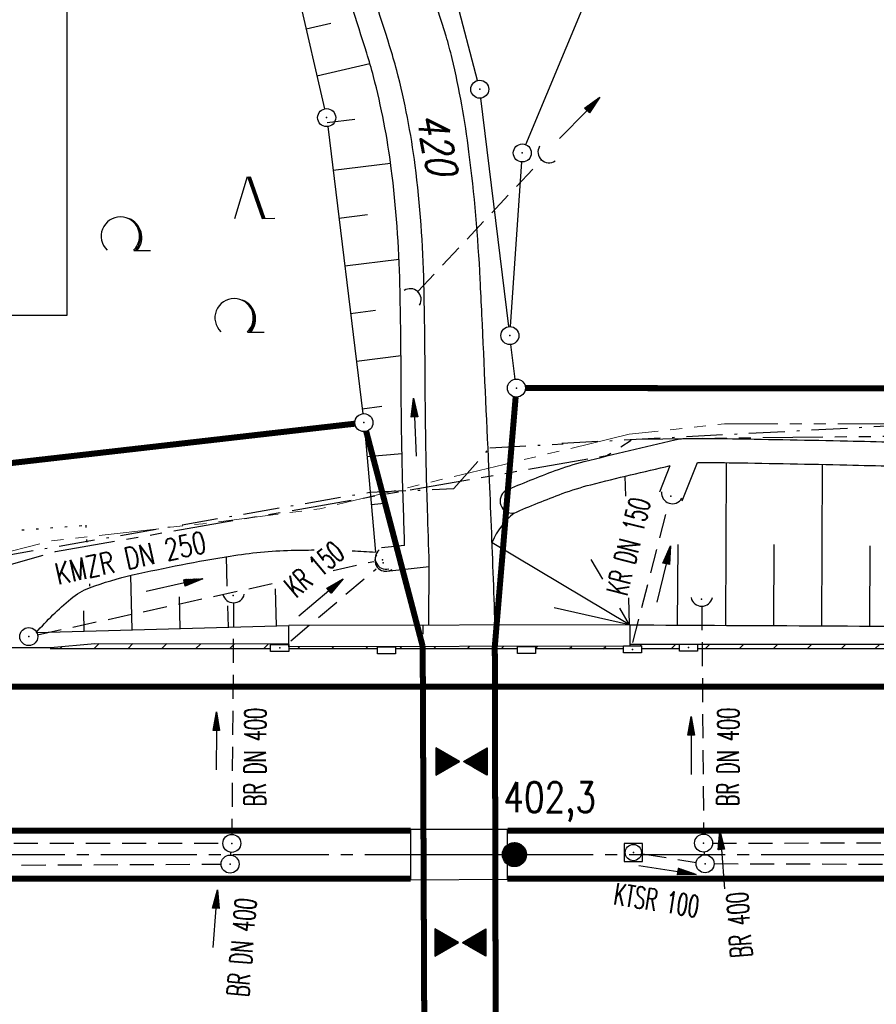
# Model space of a CAD drawing. Extents: x 0 to 1135, y 0 to 420.
# Tile 29 of 81: x 381 to 453, y 208 to 290. Entities that reach past the tile are written whole.
import ezdxf
from ezdxf.enums import TextEntityAlignment as Align

# ---------------------------------------------------------------- set-up
doc = ezdxf.new("R2010")
doc.units = 0
doc.header["$LTSCALE"] = 2
doc.header["$MEASUREMENT"] = 0
for name, pattern in [('ACHSE', [5.5, 4, -0.5, 0.5, -0.5]), ('AUSGEZOGEN', [0]), ('BAB-FM2', [2.6, 1.5, -0.5, 0.1, -0.5]), ('GESTRICH-X2', [1.5, 1, -0.5]), ('GESTRICHELT', [0.75, 0.5, -0.25]), ('PHANTOMX2', [5, 2.5, -0.5, 0.5, -0.5, 0.5, -0.5]), ('PUNKTX2_STR', [0.6, 0.1, -0.5])]:
    doc.linetypes.add(name, pattern=pattern)
doc.layers.get('0').update_dxf_attribs({"color": 8, "linetype": 'AUSGEZOGEN'})
for name, color, linetype in [('ACHSETOP', 250, 'ACHSE'), ('BAB_FM', 8, 'BAB-FM2'), ('BAUWOTOP', 250, 'AUSGEZOGEN'), ('BAUWUTOP', 250, 'GESTRICHELT'), ('BOESCHG', 8, 'AUSGEZOGEN'), ('BW-SCHRIFT', 8, 'AUSGEZOGEN'), ('DURCHL', 200, 'GESTRICH-X2'), ('FBRTOP', 8, 'AUSGEZOGEN'), ('FLSTNR', 8, 'AUSGEZOGEN'), ('GEF', 8, 'AUSGEZOGEN'), ('GRENZL', 8, 'AUSGEZOGEN'), ('GRENZP', 8, 'AUSGEZOGEN'), ('GRENZP-BAB', 7, 'AUSGEZOGEN'), ('HEKT_B', 250, 'CONTINUOUS'), ('KANAL', 200, 'GESTRICH-X2'), ('Lichtwellenleiter COLT', 8, 'PHANTOMX2'), ('Lichtwellenleiter GLH', 8, 'PHANTOMX2'), ('MULDE', 8, 'AUSGEZOGEN'), ('NUTZUNG', 8, 'PUNKTX2_STR'), ('PFEIL', 200, 'CONTINUOUS'), ('PFEILTOP', 8, 'AUSGEZOGEN'), ('SCHLITZRINNE', 200, 'AUSGEZOGEN'), ('SCHSYMBOL', 200, 'AUSGEZOGEN'), ('SIGNATUR', 8, 'AUSGEZOGEN'), ('STRASSE', 8, 'AUSGEZOGEN'), ('TEXTO', 200, 'CONTINUOUS'), ('WALD', 8, 'AUSGEZOGEN')]:
    doc.layers.add(name, color=color, linetype=linetype)
doc.styles.add('ROMANS', font='romans.shx', dxfattribs={"width": 0.8})

# ---------------------------------------------------------------- blocks, each defined once
blk = doc.blocks.new('LW')
at = {"color": 0}
blk.add_line((1.183, 0.003), (2.575, 0.003), dxfattribs=at)
for centre, radius, start, end in [((0.065, 1.189), 1.6, 312.72017, 226.72491), ((0.169, 1.08), 1.681, 321.19916, 68.98443), ((0.083, 1.129), 1.668, 319.29157, 65.21007)]:
    blk.add_arc(centre, radius, start, end, dxfattribs=at)
blk = doc.blocks.new('NW')
at = {"color": 0}
for p, q in [((-1.088, 0), (-0.024, 3.474)), ((-0.024, 3.474), (1.193, -0.023)), ((0.077, 3.499), (1.294, 0.003)), ((0.189, 3.489), (1.406, -0.007)), ((1.177, -0.007), (2.227, 0.023))]:
    blk.add_line(p, q, dxfattribs=at)
blk = doc.blocks.new('30S')
at = {"color": 0}
for p, q in [((-0.751, -0.583), (-0.751, 0)), ((-0.751, 0), (0.751, 0)), ((0.751, 0), (0.751, -0.583)), ((0.751, -0.583), (-0.751, -0.583))]:
    blk.add_line(p, q, dxfattribs=at)
blk.add_point((0, 0), dxfattribs=at)
blk = doc.blocks.new('*X17')
at = {"color": 0}
for p, q in [((212.234, 257.394), (213.242, 258.402)), ((212.236, 257.466), (213.169, 258.4)), ((212.237, 257.326), (213.31, 258.399)), ((212.244, 257.262), (213.373, 258.392)), ((212.244, 257.545), (213.09, 258.391)), ((212.254, 257.202), (213.434, 258.381)), ((212.261, 257.633), (213.003, 258.375)), ((212.268, 257.145), (213.491, 258.368)), ((212.284, 257.09), (213.545, 258.351)), ((212.29, 257.732), (212.903, 258.346)), ((212.303, 257.038), (213.597, 258.333)), ((212.324, 256.988), (213.647, 258.312)), ((212.343, 257.856), (212.779, 258.293)), ((212.347, 256.941), (213.694, 258.288)), ((212.372, 256.895), (213.74, 258.263)), ((212.399, 256.852), (213.783, 258.236)), ((212.428, 256.81), (213.825, 258.207)), ((212.459, 256.77), (213.865, 258.176)), ((212.492, 256.732), (213.903, 258.143)), ((212.526, 256.696), (213.939, 258.109)), ((212.563, 256.662), (213.974, 258.073)), ((212.601, 256.629), (214.006, 258.035)), ((212.64, 256.598), (214.037, 257.995)), ((212.682, 256.569), (214.066, 257.953)), ((212.726, 256.542), (214.093, 257.91)), ((212.771, 256.517), (214.119, 257.864)), ((212.819, 256.493), (214.142, 257.817)), ((212.868, 256.472), (214.163, 257.767)), ((212.92, 256.454), (214.182, 257.715)), ((212.975, 256.437), (214.198, 257.661)), ((213.032, 256.424), (214.211, 257.603)), ((213.092, 256.414), (214.222, 257.543)), ((213.156, 256.407), (214.229, 257.479)), ((213.224, 256.404), (214.232, 257.412)), ((213.296, 256.406), (214.23, 257.339)), ((213.375, 256.414), (214.222, 257.26)), ((213.463, 256.43), (214.205, 257.173)), ((213.563, 256.46), (214.176, 257.073)), ((213.686, 256.512), (214.123, 256.949))]:
    blk.add_line(p, q, dxfattribs=at)
blk = doc.blocks.new('SRMAST2')
at = {"color": 0}
blk.add_circle((0, 0), 0.999, dxfattribs=at)
blk.add_point((0, 0), dxfattribs=at)
blk.add_blockref('*X17', (-213.233, -257.403))
blk = doc.blocks.new('*X20')
at = {"color": 0}
for p, q in [((379.636, 182.407), (379.645, 182.415)), ((379.64, 182.401), (379.654, 182.415)), ((379.643, 182.395), (379.663, 182.415)), ((379.646, 182.39), (379.672, 182.415)), ((379.649, 182.384), (379.68, 182.415)), ((379.653, 182.379), (379.689, 182.415)), ((379.656, 182.373), (379.698, 182.415)), ((379.659, 182.367), (379.707, 182.415)), ((379.662, 182.362), (379.716, 182.415)), ((379.665, 182.356), (379.725, 182.415)), ((379.669, 182.351), (379.733, 182.415)), ((379.672, 182.345), (379.742, 182.415)), ((379.675, 182.339), (379.751, 182.415)), ((379.678, 182.334), (379.76, 182.415)), ((379.682, 182.328), (379.769, 182.415)), ((379.685, 182.323), (379.778, 182.415)), ((379.688, 182.317), (379.786, 182.415)), ((379.691, 182.311), (379.795, 182.415)), ((379.695, 182.306), (379.804, 182.415)), ((379.698, 182.3), (379.813, 182.415)), ((379.701, 182.295), (379.822, 182.415)), ((379.704, 182.289), (379.831, 182.415)), ((379.708, 182.283), (379.839, 182.415)), ((379.711, 182.278), (379.848, 182.415)), ((379.714, 182.272), (379.857, 182.415)), ((379.717, 182.267), (379.866, 182.415)), ((379.72, 182.261), (379.875, 182.415)), ((379.724, 182.255), (379.884, 182.415)), ((379.727, 182.25), (379.892, 182.415)), ((379.73, 182.244), (379.901, 182.415)), ((379.733, 182.239), (379.91, 182.415)), ((379.737, 182.233), (379.919, 182.415)), ((379.74, 182.227), (379.928, 182.415)), ((379.743, 182.222), (379.937, 182.415)), ((379.746, 182.216), (379.946, 182.415)), ((379.75, 182.21), (379.954, 182.415)), ((379.753, 182.205), (379.963, 182.415)), ((379.756, 182.199), (379.972, 182.415)), ((379.759, 182.194), (379.981, 182.415)), ((379.763, 182.188), (379.99, 182.415)), ((379.766, 182.182), (379.999, 182.415)), ((379.769, 182.177), (380.007, 182.415)), ((379.772, 182.171), (380.016, 182.415)), ((379.775, 182.166), (380.025, 182.415)), ((379.779, 182.16), (380.034, 182.415)), ((379.782, 182.154), (380.043, 182.415)), ((379.785, 182.149), (380.052, 182.415)), ((379.788, 182.143), (380.06, 182.415)), ((379.792, 182.138), (380.069, 182.415)), ((379.795, 182.132), (380.078, 182.415)), ((379.798, 182.126), (380.087, 182.415)), ((379.801, 182.121), (380.096, 182.415)), ((379.805, 182.115), (380.105, 182.415)), ((379.808, 182.11), (380.113, 182.415)), ((379.811, 182.104), (380.122, 182.415)), ((379.814, 182.098), (380.131, 182.415)), ((379.818, 182.093), (380.14, 182.415)), ((379.821, 182.087), (380.149, 182.415)), ((379.824, 182.082), (380.158, 182.415)), ((379.827, 182.076), (380.166, 182.415)), ((379.83, 182.07), (380.175, 182.415)), ((379.834, 182.065), (380.184, 182.415)), ((379.837, 182.059), (380.193, 182.415)), ((379.84, 182.054), (380.202, 182.415)), ((379.843, 182.048), (380.211, 182.415)), ((379.847, 182.042), (380.22, 182.415)), ((379.85, 182.037), (380.228, 182.415)), ((379.853, 182.031), (380.237, 182.415)), ((379.856, 182.026), (380.246, 182.415)), ((379.86, 182.02), (380.255, 182.415)), ((379.863, 182.014), (380.264, 182.415)), ((379.866, 182.009), (380.273, 182.415)), ((379.869, 182.003), (380.281, 182.415)), ((379.873, 181.998), (380.29, 182.415)), ((379.876, 181.992), (380.299, 182.415)), ((379.879, 181.986), (380.308, 182.415)), ((379.882, 181.981), (380.317, 182.415)), ((379.885, 181.975), (380.326, 182.415)), ((379.889, 181.97), (380.334, 182.415)), ((379.892, 181.964), (380.343, 182.415)), ((379.895, 181.958), (380.352, 182.415)), ((379.898, 181.953), (380.361, 182.415)), ((379.902, 181.947), (380.37, 182.415)), ((379.905, 181.942), (380.379, 182.415)), ((379.908, 181.936), (380.387, 182.415)), ((379.911, 181.93), (380.396, 182.415)), ((379.915, 181.925), (380.405, 182.415)), ((379.918, 181.919), (380.414, 182.415)), ((379.921, 181.914), (380.423, 182.415)), ((379.924, 181.908), (380.432, 182.415)), ((379.928, 181.902), (380.44, 182.415)), ((379.931, 181.897), (380.449, 182.415)), ((379.934, 181.891), (380.458, 182.415)), ((379.937, 181.885), (380.467, 182.415)), ((379.94, 181.88), (380.476, 182.415)), ((379.944, 181.874), (380.485, 182.415)), ((379.947, 181.869), (380.494, 182.415)), ((379.95, 181.863), (380.502, 182.415)), ((379.953, 181.857), (380.511, 182.415)), ((379.957, 181.852), (380.52, 182.415)), ((379.96, 181.846), (380.529, 182.415)), ((379.963, 181.841), (380.538, 182.415)), ((379.966, 181.835), (380.547, 182.415)), ((379.97, 181.829), (380.555, 182.415)), ((379.973, 181.824), (380.564, 182.415)), ((379.976, 181.818), (380.573, 182.415)), ((379.979, 181.813), (380.582, 182.415)), ((379.983, 181.807), (380.591, 182.415)), ((379.986, 181.801), (380.6, 182.415)), ((379.989, 181.796), (380.608, 182.415)), ((379.992, 181.79), (380.617, 182.415)), ((379.995, 181.785), (380.626, 182.415)), ((379.999, 181.779), (380.635, 182.415)), ((380.002, 181.773), (380.644, 182.415)), ((380.005, 181.768), (380.653, 182.415)), ((380.008, 181.762), (380.661, 182.415)), ((380.012, 181.757), (380.67, 182.415)), ((380.015, 181.751), (380.679, 182.415)), ((380.018, 181.745), (380.688, 182.415)), ((380.021, 181.74), (380.697, 182.415)), ((380.025, 181.734), (380.706, 182.415)), ((380.028, 181.729), (380.714, 182.415)), ((380.031, 181.723), (380.723, 182.415)), ((380.034, 181.717), (380.732, 182.415)), ((380.038, 181.712), (380.741, 182.415)), ((380.041, 181.706), (380.75, 182.415)), ((380.044, 181.701), (380.759, 182.415)), ((380.047, 181.695), (380.768, 182.415)), ((380.05, 181.689), (380.776, 182.415)), ((380.054, 181.684), (380.785, 182.415)), ((380.057, 181.678), (380.794, 182.415)), ((380.06, 181.673), (380.803, 182.415)), ((380.063, 181.667), (380.812, 182.415)), ((380.067, 181.661), (380.821, 182.415)), ((380.07, 181.656), (380.829, 182.415)), ((380.073, 181.65), (380.838, 182.415)), ((380.076, 181.645), (380.847, 182.415)), ((380.08, 181.639), (380.856, 182.415)), ((380.083, 181.633), (380.865, 182.415)), ((380.086, 181.628), (380.874, 182.415)), ((380.089, 181.622), (380.882, 182.415)), ((380.093, 181.617), (380.891, 182.415)), ((380.096, 181.611), (380.9, 182.415)), ((380.099, 181.605), (380.909, 182.415)), ((380.102, 181.6), (380.918, 182.415)), ((380.105, 181.594), (380.927, 182.415)), ((380.109, 181.588), (380.935, 182.415)), ((380.112, 181.583), (380.944, 182.415)), ((380.115, 181.577), (380.953, 182.415)), ((380.118, 181.572), (380.962, 182.415)), ((380.122, 181.566), (380.971, 182.415)), ((380.125, 181.56), (380.98, 182.415)), ((380.128, 181.555), (380.988, 182.415)), ((380.131, 181.549), (380.997, 182.415)), ((380.135, 181.544), (381.006, 182.415)), ((380.138, 181.538), (381.015, 182.415)), ((380.141, 181.532), (381.024, 182.415)), ((380.144, 181.527), (381.033, 182.415)), ((380.148, 181.521), (381.042, 182.415)), ((380.151, 181.516), (381.05, 182.415)), ((380.154, 181.51), (381.059, 182.415)), ((380.157, 181.504), (381.068, 182.415)), ((380.16, 181.499), (381.077, 182.415)), ((380.164, 181.493), (381.086, 182.415)), ((380.167, 181.488), (381.095, 182.415)), ((380.17, 181.482), (381.103, 182.415)), ((380.173, 181.476), (381.112, 182.415)), ((380.177, 181.471), (381.121, 182.415)), ((380.18, 181.465), (381.13, 182.415)), ((380.183, 181.46), (381.139, 182.415)), ((380.186, 181.454), (381.148, 182.415)), ((380.19, 181.448), (381.156, 182.415)), ((380.193, 181.443), (381.165, 182.415)), ((380.196, 181.437), (381.174, 182.415)), ((380.199, 181.432), (381.183, 182.415)), ((380.203, 181.426), (381.192, 182.415)), ((380.206, 181.42), (381.201, 182.415)), ((380.209, 181.415), (381.209, 182.415)), ((380.212, 181.409), (381.218, 182.415)), ((380.215, 181.404), (381.227, 182.415)), ((380.219, 181.398), (381.236, 182.415)), ((380.222, 181.392), (381.245, 182.415)), ((380.225, 181.387), (381.254, 182.415)), ((380.228, 181.381), (381.262, 182.415)), ((380.232, 181.376), (381.271, 182.415)), ((380.235, 181.37), (381.28, 182.415)), ((380.238, 181.364), (381.289, 182.415)), ((380.241, 181.359), (381.298, 182.415)), ((380.245, 181.353), (381.307, 182.415)), ((380.248, 181.348), (381.316, 182.415)), ((380.251, 181.342), (381.324, 182.415)), ((380.254, 181.336), (381.333, 182.415)), ((380.258, 181.331), (381.342, 182.415)), ((380.261, 181.325), (381.351, 182.415)), ((380.27, 181.308), (381.344, 182.382)), ((380.274, 181.303), (381.332, 182.361)), ((380.277, 181.297), (381.32, 182.34)), ((380.28, 181.292), (381.308, 182.32)), ((380.283, 181.286), (381.296, 182.299)), ((380.287, 181.28), (381.284, 182.278)), ((380.29, 181.275), (381.272, 182.257)), ((380.293, 181.269), (381.26, 182.236)), ((380.296, 181.263), (381.248, 182.215)), ((380.3, 181.258), (381.236, 182.194)), ((380.303, 181.252), (381.224, 182.173)), ((380.306, 181.247), (381.212, 182.152)), ((380.309, 181.241), (381.2, 182.131)), ((380.313, 181.235), (381.187, 182.11)), ((380.316, 181.23), (381.175, 182.089)), ((380.319, 181.224), (381.163, 182.069)), ((380.322, 181.219), (381.151, 182.048)), ((380.325, 181.213), (381.139, 182.027)), ((380.329, 181.207), (381.127, 182.006)), ((380.332, 181.202), (381.115, 181.985)), ((380.335, 181.196), (381.103, 181.964)), ((380.338, 181.191), (381.091, 181.943)), ((380.342, 181.185), (381.079, 181.922)), ((380.345, 181.179), (381.067, 181.901)), ((380.348, 181.174), (381.055, 181.88)), ((380.351, 181.168), (381.043, 181.859)), ((380.355, 181.163), (381.031, 181.839)), ((380.358, 181.157), (381.018, 181.818)), ((380.361, 181.151), (381.006, 181.797)), ((380.364, 181.146), (380.994, 181.776)), ((380.368, 181.14), (380.982, 181.755)), ((380.371, 181.135), (380.97, 181.734)), ((380.374, 181.129), (380.958, 181.713)), ((380.377, 181.123), (380.946, 181.692)), ((380.38, 181.118), (380.934, 181.671)), ((380.384, 181.112), (380.922, 181.65)), ((380.387, 181.107), (380.91, 181.629)), ((380.39, 181.101), (380.898, 181.608)), ((380.393, 181.095), (380.886, 181.588)), ((380.397, 181.09), (380.874, 181.567)), ((380.4, 181.084), (380.861, 181.546)), ((380.403, 181.079), (380.849, 181.525)), ((380.406, 181.073), (380.837, 181.504)), ((380.41, 181.067), (380.825, 181.483)), ((380.413, 181.062), (380.813, 181.462)), ((380.416, 181.056), (380.801, 181.441)), ((380.419, 181.051), (380.789, 181.42)), ((380.423, 181.045), (380.777, 181.399)), ((380.426, 181.039), (380.765, 181.378)), ((380.429, 181.034), (380.753, 181.358)), ((380.432, 181.028), (380.741, 181.337)), ((380.435, 181.023), (380.729, 181.316)), ((380.439, 181.017), (380.717, 181.295)), ((380.442, 181.011), (380.705, 181.274)), ((380.445, 181.006), (380.692, 181.253)), ((380.448, 181), (380.68, 181.232)), ((380.452, 180.995), (380.668, 181.211)), ((380.455, 180.989), (380.656, 181.19)), ((380.458, 180.983), (380.644, 181.169)), ((380.461, 180.978), (380.632, 181.148)), ((380.465, 180.972), (380.62, 181.127)), ((380.468, 180.966), (380.608, 181.107)), ((380.471, 180.961), (380.596, 181.086)), ((380.474, 180.955), (380.584, 181.065)), ((380.478, 180.95), (380.572, 181.044)), ((380.481, 180.944), (380.56, 181.023)), ((380.484, 180.938), (380.548, 181.002)), ((380.487, 180.933), (380.535, 180.981)), ((380.49, 180.927), (380.523, 180.96)), ((380.494, 180.922), (380.511, 180.939)), ((379.629, 179.164), (380.73, 180.265)), ((379.641, 179.185), (380.727, 180.271)), ((379.642, 179.169), (380.733, 180.26)), ((379.651, 179.169), (380.737, 180.254)), ((379.653, 179.206), (380.724, 180.277)), ((379.66, 179.169), (380.74, 180.249)), ((379.665, 179.227), (380.72, 180.282)), ((379.669, 179.169), (380.743, 180.243)), ((379.677, 179.248), (380.717, 180.288)), ((379.678, 179.169), (380.746, 180.237)), ((379.686, 179.169), (380.75, 180.232)), ((379.689, 179.269), (380.714, 180.293)), ((379.695, 179.169), (380.753, 180.226)), ((379.701, 179.289), (380.711, 180.299)), ((379.704, 179.169), (380.756, 180.221)), ((379.713, 179.31), (380.708, 180.305)), ((379.713, 179.169), (380.759, 180.215)), ((379.722, 179.169), (380.763, 180.209)), ((379.725, 179.331), (380.704, 180.31)), ((379.731, 179.169), (380.766, 180.204)), ((379.737, 179.352), (380.701, 180.316)), ((379.739, 179.169), (380.769, 180.198)), ((379.748, 179.169), (380.772, 180.193)), ((379.749, 179.373), (380.698, 180.321)), ((379.757, 179.169), (380.775, 180.187)), ((379.762, 179.394), (380.695, 180.327)), ((379.766, 179.169), (380.779, 180.181)), ((379.774, 179.415), (380.691, 180.333)), ((379.775, 179.169), (380.782, 180.176)), ((379.784, 179.169), (380.785, 180.17)), ((379.786, 179.436), (380.688, 180.338)), ((379.792, 179.169), (380.788, 180.165)), ((379.798, 179.457), (380.685, 180.344)), ((379.801, 179.169), (380.792, 180.159)), ((379.81, 179.478), (380.682, 180.349)), ((379.81, 179.169), (380.795, 180.153)), ((379.819, 179.169), (380.798, 180.148)), ((379.822, 179.499), (380.678, 180.355)), ((379.828, 179.169), (380.801, 180.142)), ((379.834, 179.519), (380.675, 180.361)), ((379.837, 179.169), (380.805, 180.137)), ((379.845, 179.169), (380.808, 180.131)), ((379.846, 179.54), (380.672, 180.366)), ((379.854, 179.169), (380.811, 180.125)), ((379.858, 179.561), (380.669, 180.372)), ((379.863, 179.169), (380.814, 180.12)), ((379.87, 179.582), (380.665, 180.378)), ((379.872, 179.169), (380.818, 180.114)), ((379.881, 179.169), (380.821, 180.109)), ((379.882, 179.603), (380.662, 180.383)), ((379.89, 179.169), (380.824, 180.103)), ((379.894, 179.624), (380.659, 180.389)), ((379.899, 179.169), (380.827, 180.097)), ((379.906, 179.645), (380.656, 180.394)), ((379.907, 179.169), (380.83, 180.092)), ((379.916, 179.169), (380.834, 180.086)), ((379.919, 179.666), (380.653, 180.4)), ((379.931, 179.687), (380.649, 180.406)), ((379.943, 179.708), (380.646, 180.411)), ((379.955, 179.729), (380.643, 180.417)), ((379.967, 179.75), (380.64, 180.422)), ((379.979, 179.77), (380.636, 180.428)), ((379.991, 179.791), (380.633, 180.434)), ((380.003, 179.812), (380.63, 180.439)), ((380.015, 179.833), (380.627, 180.445)), ((380.027, 179.854), (380.623, 180.45)), ((380.039, 179.875), (380.62, 180.456)), ((380.051, 179.896), (380.617, 180.462)), ((380.063, 179.917), (380.614, 180.467)), ((380.075, 179.938), (380.61, 180.473)), ((380.088, 179.959), (380.607, 180.478)), ((380.1, 179.98), (380.604, 180.484)), ((380.112, 180), (380.601, 180.49)), ((380.124, 180.021), (380.598, 180.495)), ((380.136, 180.042), (380.594, 180.501)), ((380.148, 180.063), (380.591, 180.506)), ((380.16, 180.084), (380.588, 180.512)), ((380.172, 180.105), (380.585, 180.518)), ((380.184, 180.126), (380.581, 180.523)), ((380.196, 180.147), (380.578, 180.529)), ((380.208, 180.168), (380.575, 180.534)), ((380.22, 180.189), (380.572, 180.54)), ((380.232, 180.21), (380.568, 180.546)), ((380.245, 180.231), (380.565, 180.551)), ((380.257, 180.251), (380.562, 180.557)), ((380.269, 180.272), (380.559, 180.562)), ((380.281, 180.293), (380.555, 180.568)), ((380.293, 180.314), (380.552, 180.574)), ((380.305, 180.335), (380.549, 180.579)), ((380.317, 180.356), (380.546, 180.585)), ((380.329, 180.377), (380.543, 180.59)), ((380.341, 180.398), (380.539, 180.596)), ((380.353, 180.419), (380.536, 180.602)), ((380.365, 180.44), (380.533, 180.607)), ((380.377, 180.461), (380.53, 180.613)), ((380.389, 180.481), (380.526, 180.618)), ((380.401, 180.502), (380.523, 180.624)), ((380.414, 180.523), (380.52, 180.63)), ((380.426, 180.544), (380.517, 180.635)), ((380.438, 180.565), (380.513, 180.641)), ((380.45, 180.586), (380.51, 180.646)), ((380.462, 180.607), (380.507, 180.652)), ((380.474, 180.628), (380.504, 180.658)), ((380.486, 180.649), (380.5, 180.663)), ((379.925, 179.169), (380.837, 180.081)), ((379.934, 179.169), (380.84, 180.075)), ((379.943, 179.169), (380.843, 180.069)), ((379.952, 179.169), (380.847, 180.064)), ((379.96, 179.169), (380.85, 180.058)), ((379.969, 179.169), (380.853, 180.052)), ((379.978, 179.169), (380.856, 180.047)), ((379.987, 179.169), (380.86, 180.041)), ((379.996, 179.169), (380.863, 180.036)), ((380.005, 179.169), (380.866, 180.03)), ((380.013, 179.169), (380.869, 180.024)), ((380.022, 179.169), (380.873, 180.019)), ((380.031, 179.169), (380.876, 180.013)), ((380.04, 179.169), (380.879, 180.008)), ((380.049, 179.169), (380.882, 180.002)), ((380.058, 179.169), (380.885, 179.996)), ((380.066, 179.169), (380.889, 179.991)), ((380.075, 179.169), (380.892, 179.985)), ((380.084, 179.169), (380.895, 179.98)), ((380.093, 179.169), (380.898, 179.974)), ((380.102, 179.169), (380.902, 179.968)), ((380.111, 179.169), (380.905, 179.963)), ((380.119, 179.169), (380.908, 179.957)), ((380.128, 179.169), (380.911, 179.952)), ((380.137, 179.169), (380.915, 179.946)), ((380.146, 179.169), (380.918, 179.94)), ((380.155, 179.169), (380.921, 179.935)), ((380.164, 179.169), (380.924, 179.929)), ((380.173, 179.169), (380.928, 179.924)), ((380.181, 179.169), (380.931, 179.918)), ((380.19, 179.169), (380.934, 179.912)), ((380.199, 179.169), (380.937, 179.907)), ((380.208, 179.169), (380.94, 179.901)), ((380.217, 179.169), (380.944, 179.896)), ((380.226, 179.169), (380.947, 179.89)), ((380.234, 179.169), (380.95, 179.884)), ((380.243, 179.169), (380.953, 179.879)), ((380.252, 179.169), (380.957, 179.873)), ((380.261, 179.169), (380.96, 179.868)), ((380.27, 179.169), (380.963, 179.862)), ((380.279, 179.169), (380.966, 179.856)), ((380.287, 179.169), (380.97, 179.851)), ((380.296, 179.169), (380.973, 179.845)), ((380.305, 179.169), (380.976, 179.84)), ((380.314, 179.169), (380.979, 179.834)), ((380.323, 179.169), (380.983, 179.828)), ((380.332, 179.169), (380.986, 179.823)), ((380.34, 179.169), (380.989, 179.817)), ((380.349, 179.169), (380.992, 179.812)), ((380.358, 179.169), (380.995, 179.806)), ((380.367, 179.169), (380.999, 179.8)), ((380.376, 179.169), (381.002, 179.795)), ((380.385, 179.169), (381.005, 179.789)), ((380.394, 179.169), (381.008, 179.784)), ((380.402, 179.169), (381.012, 179.778)), ((380.411, 179.169), (381.015, 179.772)), ((380.42, 179.169), (381.018, 179.767)), ((380.429, 179.169), (381.021, 179.761)), ((380.438, 179.169), (381.025, 179.756)), ((380.447, 179.169), (381.028, 179.75)), ((380.455, 179.169), (381.031, 179.744)), ((380.464, 179.169), (381.034, 179.739)), ((380.473, 179.169), (381.038, 179.733)), ((380.482, 179.169), (381.041, 179.727)), ((380.491, 179.169), (381.044, 179.722)), ((380.5, 179.169), (381.047, 179.716)), ((380.508, 179.169), (381.05, 179.711)), ((380.517, 179.169), (381.054, 179.705)), ((380.526, 179.169), (381.057, 179.699)), ((380.535, 179.169), (381.06, 179.694)), ((380.544, 179.169), (381.063, 179.688)), ((380.553, 179.169), (381.067, 179.683)), ((380.561, 179.169), (381.07, 179.677)), ((380.57, 179.169), (381.073, 179.671)), ((380.579, 179.169), (381.076, 179.666)), ((380.588, 179.169), (381.08, 179.66)), ((380.597, 179.169), (381.083, 179.655)), ((380.606, 179.169), (381.086, 179.649)), ((380.614, 179.169), (381.089, 179.643)), ((380.623, 179.169), (381.093, 179.638)), ((380.632, 179.169), (381.096, 179.632)), ((380.641, 179.169), (381.099, 179.627)), ((380.65, 179.169), (381.102, 179.621)), ((380.659, 179.169), (381.105, 179.615)), ((380.668, 179.169), (381.109, 179.61)), ((380.676, 179.169), (381.112, 179.604)), ((380.685, 179.169), (381.115, 179.599)), ((380.694, 179.169), (381.118, 179.593)), ((380.703, 179.169), (381.122, 179.587)), ((380.712, 179.169), (381.125, 179.582)), ((380.721, 179.169), (381.128, 179.576)), ((380.729, 179.169), (381.131, 179.571)), ((380.738, 179.169), (381.135, 179.565)), ((380.747, 179.169), (381.138, 179.559)), ((380.756, 179.169), (381.141, 179.554)), ((380.765, 179.169), (381.144, 179.548)), ((380.774, 179.169), (381.148, 179.543)), ((380.782, 179.169), (381.151, 179.537)), ((380.791, 179.169), (381.154, 179.531)), ((380.8, 179.169), (381.157, 179.526)), ((380.809, 179.169), (381.16, 179.52)), ((380.818, 179.169), (381.164, 179.515)), ((380.827, 179.169), (381.167, 179.509)), ((380.835, 179.169), (381.17, 179.503)), ((380.844, 179.169), (381.173, 179.498)), ((380.853, 179.169), (381.177, 179.492)), ((380.862, 179.169), (381.18, 179.487)), ((380.871, 179.169), (381.183, 179.481)), ((380.88, 179.169), (381.186, 179.475)), ((380.888, 179.169), (381.19, 179.47)), ((380.897, 179.169), (381.193, 179.464)), ((380.906, 179.169), (381.196, 179.459)), ((380.915, 179.169), (381.199, 179.453)), ((380.924, 179.169), (381.203, 179.447)), ((380.933, 179.169), (381.206, 179.442)), ((380.942, 179.169), (381.209, 179.436)), ((380.95, 179.169), (381.212, 179.43)), ((380.959, 179.169), (381.215, 179.425)), ((380.968, 179.169), (381.219, 179.419)), ((380.977, 179.169), (381.222, 179.414)), ((380.986, 179.169), (381.225, 179.408)), ((380.995, 179.169), (381.228, 179.402)), ((381.003, 179.169), (381.232, 179.397)), ((381.012, 179.169), (381.235, 179.391)), ((381.021, 179.169), (381.238, 179.386)), ((381.03, 179.169), (381.241, 179.38)), ((381.039, 179.169), (381.245, 179.374)), ((381.048, 179.169), (381.248, 179.369)), ((381.056, 179.169), (381.251, 179.363)), ((381.065, 179.169), (381.254, 179.358)), ((381.074, 179.169), (381.258, 179.352)), ((381.083, 179.169), (381.261, 179.346)), ((381.092, 179.169), (381.264, 179.341)), ((381.101, 179.169), (381.267, 179.335)), ((381.109, 179.169), (381.27, 179.33)), ((381.118, 179.169), (381.274, 179.324)), ((381.127, 179.169), (381.277, 179.318)), ((381.136, 179.169), (381.28, 179.313)), ((381.145, 179.169), (381.283, 179.307)), ((381.154, 179.169), (381.287, 179.302)), ((381.162, 179.169), (381.29, 179.296)), ((381.171, 179.169), (381.293, 179.29)), ((381.18, 179.169), (381.296, 179.285)), ((381.189, 179.169), (381.3, 179.279)), ((381.198, 179.169), (381.303, 179.274)), ((381.207, 179.169), (381.306, 179.268)), ((381.216, 179.169), (381.309, 179.262)), ((381.224, 179.169), (381.313, 179.257)), ((381.233, 179.169), (381.316, 179.251)), ((381.242, 179.169), (381.319, 179.246)), ((381.251, 179.169), (381.322, 179.24)), ((381.26, 179.169), (381.325, 179.234)), ((381.269, 179.169), (381.329, 179.229)), ((381.277, 179.169), (381.332, 179.223)), ((381.286, 179.169), (381.335, 179.218)), ((381.295, 179.169), (381.338, 179.212)), ((381.304, 179.169), (381.342, 179.206)), ((381.313, 179.169), (381.345, 179.201)), ((381.322, 179.169), (381.348, 179.195)), ((381.33, 179.169), (381.351, 179.19)), ((381.339, 179.169), (381.355, 179.184)), ((381.348, 179.169), (381.358, 179.178))]:
    blk.add_line(p, q, dxfattribs=at)
blk = doc.blocks.new('TIEFP')
at = {"color": 0}
for points in [[(0.005, 0.151), (-1.131, 2.118), (1.141, 2.118)], [(0.005, -0.172), (-1.131, -2.139), (1.141, -2.139)]]:
    blk.add_lwpolyline(points, close=True, dxfattribs=at)
at = {"color": 0, "xscale": 1.311372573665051, "yscale": 1.311372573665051, "zscale": 1.311372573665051}
blk.add_blockref('*X20', (-498.969, -237.096), dxfattribs=at)
blk = doc.blocks.new('GST')
at = {"color": 0}
blk.add_circle((0, 0), 0.75, dxfattribs=at)
blk.add_point((0, 0), dxfattribs=at)
blk = doc.blocks.new('DL')
at = {"color": 0}
blk.add_arc((-0.311, 0.025), 0.91, 282.5363, 77.4637, dxfattribs=at)
blk.add_point((0.597, 0.003), dxfattribs=at)
blk = doc.blocks.new('30')
at = {"color": 0}
for p, q in [((-0.75, -0.29), (-0.75, 0.293)), ((-0.75, 0.293), (0.753, 0.293)), ((0.753, 0.293), (0.753, -0.29)), ((0.753, -0.29), (-0.75, -0.29))]:
    blk.add_line(p, q, dxfattribs=at)
blk.add_point((0, 0), dxfattribs=at)
blk = doc.blocks.new('40')
at = {"color": 0}
blk.add_arc((0.025, 0.311), 0.91, 192.5363, 347.4637, dxfattribs=at)
blk.add_point((0, 0), dxfattribs=at)
blk = doc.blocks.new('10')
blk.add_blockref('GST', (0, 0))
blk = doc.blocks.new('20')
blk.add_lwpolyline([(-0.754, -0.751), (0.754, -0.751), (0.754, 0.75), (-0.754, 0.75)], close=True)
blk.add_circle((0, 0), 0.676)
blk.add_point((0, 0))
blk = doc.blocks.new('PFEIL2')
at = {"color": 0}
for p, q in [((0.88, 0.002), (-2.401, -0.012)), ((0.881, -0.271), (0.879, 0.276)), ((0.879, 0.276), (2.429, 0.009)), ((0.911, 0.27), (0.879, 0.265)), ((0.965, 0.261), (0.879, 0.246)), ((1.019, 0.252), (0.879, 0.228)), ((1.073, 0.242), (0.879, 0.209)), ((1.127, 0.233), (0.879, 0.191)), ((1.181, 0.224), (0.879, 0.172)), ((1.235, 0.214), (0.879, 0.154)), ((1.289, 0.205), (0.879, 0.135)), ((1.343, 0.196), (0.879, 0.117)), ((1.397, 0.187), (0.879, 0.098)), ((1.451, 0.177), (0.879, 0.08)), ((1.505, 0.168), (0.879, 0.061)), ((1.559, 0.159), (0.88, 0.043)), ((1.613, 0.149), (0.88, 0.024)), ((1.668, 0.14), (0.88, 0.006)), ((1.722, 0.131), (0.88, -0.013)), ((1.776, 0.121), (0.88, -0.031)), ((1.83, 0.112), (0.88, -0.05)), ((1.884, 0.103), (0.88, -0.068)), ((1.938, 0.094), (0.88, -0.087)), ((1.992, 0.084), (0.88, -0.105)), ((2.046, 0.075), (0.88, -0.124)), ((2.1, 0.066), (0.88, -0.142)), ((2.154, 0.056), (0.88, -0.161)), ((2.208, 0.047), (0.88, -0.179)), ((2.262, 0.038), (0.881, -0.198)), ((2.316, 0.029), (0.881, -0.216)), ((2.37, 0.019), (0.881, -0.235)), ((2.424, 0.01), (0.881, -0.253)), ((2.429, 0.009), (0.881, -0.271))]:
    blk.add_line(p, q, dxfattribs=at)

msp = doc.modelspace()

# ---------------------------------------------------------------- hatches: boundary and pattern name
at = {"layer": 'SCHLITZRINNE'}
h = msp.add_hatch(dxfattribs=at)
h.set_pattern_fill('ANSI31', color=256, scale=16, style=0)
h.paths.add_polyline_path([(431.531, 237.72), (424.198, 237.705), (424.198, 237.511), (431.531, 237.511)])
h.paths.add_polyline_path([(422.695, 237.703), (420.846, 237.699), (420.846, 237.511), (422.695, 237.511)])
h.paths.add_polyline_path([(420.816, 237.699), (414.854, 237.687), (414.854, 237.512), (420.817, 237.511)])
h.paths.add_polyline_path([(414.812, 237.687), (412.554, 237.683), (412.554, 237.512), (414.813, 237.512)])
h.paths.add_polyline_path([(411.051, 237.68), (403.674, 237.666), (403.673, 237.922), (399.034, 237.931), (399.031, 237.512), (402.159, 237.512), (402.159, 237.91), (403.662, 237.91), (403.662, 237.512), (411.051, 237.512)])
h.paths.add_polyline_path([(399.034, 237.931), (387.516, 237.953), (383.801, 237.622), (383.801, 237.513), (399.031, 237.512)])
h = msp.add_hatch(dxfattribs=at)
h.set_pattern_fill('ANSI31', color=256, scale=16, style=0)
h.paths.add_polyline_path([(546.314, 237.91), (504.731, 237.91), (504.738, 237.507), (514.363, 237.506), (514.363, 237.872), (515.866, 237.872), (515.866, 237.506), (551.819, 237.504), (551.819, 237.621)])
h.paths.add_polyline_path([(504.731, 237.91), (501.899, 237.91), (501.898, 237.507), (504.738, 237.507)])
h.paths.add_polyline_path([(501.899, 237.91), (499.462, 237.91), (499.462, 237.507), (501.898, 237.507)])
h.paths.add_polyline_path([(499.462, 237.91), (499.276, 237.91), (499.283, 237.507), (499.462, 237.507)])
h.paths.add_polyline_path([(499.276, 237.91), (447.448, 237.91), (438.074, 237.91), (438.077, 237.51), (466.282, 237.509), (466.282, 237.858), (467.785, 237.858), (467.785, 237.509), (499.283, 237.507)])
h.paths.add_polyline_path([(438.074, 237.91), (437.702, 237.91), (437.702, 237.51), (438.077, 237.51)])
h.paths.add_polyline_path([(436.199, 237.91), (432.055, 237.91), (432.056, 237.751), (433.034, 237.751), (433.034, 237.511), (436.199, 237.51)])

# ---------------------------------------------------------------- linework, layer by layer
at = {"layer": 'ACHSETOP'}
msp.add_lwpolyline([(25, 220.373), (447.448, 220.371), (747.448, 220.371), (922.448, 220.371), (950, 220.371)], dxfattribs=at)
at = {"layer": 'BAB_FM', "flags": 128}
msp.add_lwpolyline([(426.403, 254.633), (461.403, 256.5), (499.278, 256.049), (504.778, 256.449), (526.401, 250.18), (576.401, 249.264), (626.401, 248.748), (676.401, 248.633), (726.401, 248.817), (776.401, 248.501), (826.401, 248.286), (876.401, 248.27), (909.401, 248.16), (909.399, 241.36), (906.399, 241.361)], dxfattribs=at)
at = {"layer": 'BAB_FM'}
msp.add_lwpolyline([(161.173, 247.012), (176.409, 248.867), (196.411, 252.258), (204.41, 250.354), (226.409, 247.444), (276.408, 246.921), (326.408, 245.498), (379.408, 245.173), (410.41, 250.558), (417.41, 250.855), (420.412, 254.254), (426.514, 254.578)], dxfattribs=at)
at = {"layer": 'BAUWOTOP'}
for p, q in [((432.052, 239.507), (403.67, 239.452)), ((403.674, 237.666), (403.67, 239.452)), ((432.052, 239.507), (432.056, 237.721)), ((432.056, 237.721), (403.674, 237.666)), ((413.796, 222.46), (413.8, 218.286)), ((421.878, 222.458), (413.796, 222.46)), ((421.867, 218.316), (421.878, 222.458)), ((413.8, 218.286), (421.867, 218.316))]:
    msp.add_line(p, q, dxfattribs=at)
at = {"layer": 'BAUWUTOP'}
for p, q in [((414.946, 201.23), (414.849, 239.474)), ((420.842, 239.485), (420.916, 201.237))]:
    msp.add_line(p, q, dxfattribs=at)
at = {"layer": 'BOESCHG'}
for p, q in [((405.106, 289.133), (407.158, 289.608)), ((406.007, 285.236), (410.415, 286.256)), ((406.864, 281.331), (409.17, 281.613)), ((407.348, 277.361), (412.14, 277.945)), ((407.833, 273.39), (410.206, 273.68)), ((408.317, 269.42), (412.844, 269.972)), ((408.802, 265.449), (410.877, 265.702)), ((409.286, 261.478), (413.005, 261.932)), ((409.771, 257.508), (411.401, 257.707)), ((410.162, 253.528), (413.09, 253.787)), ((440.04, 239.467), (440.109, 253.014)), ((448.04, 239.425), (448.112, 252.87)), ((431.719, 250.231), (431.67, 251.887)), ((410.516, 249.543), (411.88, 249.664)), ((432.041, 239.507), (420.588, 246.333)), ((436.04, 239.487), (436.073, 246.202)), ((444.04, 239.446), (444.075, 246.197)), ((452.04, 239.404), (452.077, 246.092)), ((398.537, 242.721), (398.47, 245.187)), ((429.799, 243.316), (428.835, 244.955)), ((390.632, 239.092), (390.51, 243.626)), ((402.627, 239.415), (402.544, 242.494)), ((394.63, 239.2), (394.559, 241.834)), ((398.629, 239.307), (398.581, 241.086)), ((432.041, 239.507), (431.973, 241.765)), ((386.633, 238.984), (386.588, 240.672)), ((432.041, 239.507), (425.767, 240.92)), ((432.041, 239.507), (431.23, 240.884))]:
    msp.add_line(p, q, dxfattribs=at)
msp.add_lwpolyline([(409.98, 255.6), (410.87, 245.559)], dxfattribs=at)
for points in [[(382.635, 238.877, -0.038268), (385.506, 241.68, -0.085139), (387.074, 242.592, -0.033697), (390.661, 243.661, -0.015235), (398.779, 245.237, -0.033698), (403.866, 245.717, -0.006717), (405.783, 245.742)], [(408.937, 245.671, -0.006784), (410.87, 245.559)], [(432.041, 239.507, -0.000272), (464.29, 239.336, -0.000632), (478.18, 239.237, -0.000014), (503.438, 239.025, -0.003735)]]:
    msp.add_lwpolyline(points, format="xyb", dxfattribs=at)
at = {"layer": 'BOESCHG', "flags": 128}
msp.add_lwpolyline([(382.635, 238.877), (403.659, 239.444)], dxfattribs=at)
at = {"layer": 'BOESCHG'}
msp.add_arc((426.583, 243.746), 6.562, 129.43739, 156.07963, dxfattribs=at)
at = {"layer": 'BW-SCHRIFT'}
msp.add_lwpolyline([(333.05, 265.3), (385.211, 265.3), (385.211, 302.387), (333.05, 302.387)], close=True, dxfattribs=at)
at = {"layer": 'DURCHL'}
for p, q in [((414.397, 267.261), (424.697, 278.237)), ((432.317, 238.038), (435.305, 249.641)), ((407.345, 244.048), (410.74, 244.789)), ((403.83, 238.187), (410.944, 244.181)), ((382.746, 238.682), (402.494, 242.99)), ((399.058, 241.341), (398.923, 222.061)), ((438.05, 241.06), (438.197, 222.083))]:
    msp.add_line(p, q, dxfattribs=at)
at = {"layer": 'FBRTOP'}
msp.add_lwpolyline([(148.337, 237.622), (383.809, 237.622)], dxfattribs=at)
at = {"layer": 'FBRTOP', "const_width": 0.5}
for points in [[(25, 234.373), (447.448, 234.371), (747.448, 234.371), (922.448, 234.371), (950, 234.371)], [(25, 222.373), (413.797, 222.371)], [(25, 218.373), (413.8, 218.371)]]:
    msp.add_lwpolyline(points, dxfattribs=at)
for points in [[(421.878, 222.371), (447.448, 222.371), (747.448, 222.371, 0.000001), (834.948, 222.371, -0.000001), (922.448, 222.371, 0), (950, 222.371, 0.000001)], [(421.867, 218.371), (447.448, 218.371), (747.448, 218.371, 0.000001), (834.948, 218.371, -0.000001), (922.448, 218.371, 0), (950, 218.371, 0.000001)]]:
    msp.add_lwpolyline(points, format="xyb", dxfattribs=at)
at = {"layer": 'GRENZL'}
for p, q in [((397.719, 321.067), (406.646, 282.48)), ((423.395, 279.498), (434.911, 307.078)), ((419.377, 284.844), (415.599, 299.227)), ((421.977, 264.343), (419.658, 283.374)), ((406.906, 281.005), (409.824, 257.091)), ((422.119, 264.347), (423.055, 278.057)), ((422.519, 259.968), (422.16, 262.855))]:
    msp.add_line(p, q, dxfattribs=at)
at = {"layer": 'GRENZP-BAB', "const_width": 0.5}
for points in [[(493.742, 259.196), (423.362, 259.223)], [(422.55, 258.476), (420.816, 237.715)], [(361.408, 250.791), (409.17, 256.261)], [(410.106, 255.621), (414.812, 237.714)], [(414.955, 203.018), (414.812, 237.714)], [(420.897, 203.016), (420.816, 237.715)]]:
    msp.add_lwpolyline(points, dxfattribs=at)
at = {"layer": 'KANAL'}
for p, q in [((399.058, 241.341), (398.923, 222.061)), ((438.945, 221.329), (525.712, 221.48)), ((299.775, 221.308), (398.158, 221.324)), ((438.271, 220.345), (438.264, 220.596)), ((398.824, 220.324), (398.846, 220.561)), ((433.1, 220.441), (437.579, 219.724)), ((300.419, 219.149), (398.031, 219.581)), ((439.086, 219.62), (525.715, 219.383))]:
    msp.add_line(p, q, dxfattribs=at)
at = {"layer": 'Lichtwellenleiter COLT', "lineweight": 0, "flags": 128}
for points in [[(644.016, 246.758), (597.653, 247.607), (549.595, 248.94), (547.786, 248.943), (538.891, 249.252), (487.477, 254.144), (472.402, 255.698), (466.691, 256.279), (439.929, 256.243), (432.005, 255.376)], [(432.005, 255.376), (406.246, 249.176), (396.494, 247.933), (383.706, 246.472), (373.788, 243.877), (369.38, 243.567), (336.965, 246.021), (281.693, 244.637), (257.136, 244.824), (247.655, 244.888), (216.99, 242.758), (190.652, 240.767), (180.719, 240.904), (172.446, 241.324), (154.493, 241.994), (152.725, 242.066)]]:
    msp.add_lwpolyline(points, dxfattribs=at)
at = {"layer": 'Lichtwellenleiter GLH', "flags": 128}
for points in [[(384.225, 245.616), (430.156, 253.603), (432.314, 254.974), (475.523, 255.481), (484.959, 254.218), (540.343, 247.975)], [(238.553, 243.834), (247.949, 244.345), (282.13, 244.128), (313.47, 243.222), (340.619, 242.551), (369.791, 243.159), (375.776, 243.18), (384.225, 245.616)]]:
    msp.add_lwpolyline(points, dxfattribs=at)
at = {"layer": 'MULDE'}
for p, q in [((434.552, 250.588), (435.43, 252.766)), ((436.407, 249.84), (437.692, 253.028)), ((413.308, 246.13), (411.369, 245.924)), ((415.356, 244.336), (411.581, 243.935))]:
    msp.add_line(p, q, dxfattribs=at)
for points in [[(413.308, 246.13, 0.001173), (413.217, 249.026, -0.002523), (413.122, 252.327, -0.004863), (413.02, 259.668, 0.004329), (412.915, 267.836, 0.026277), (412.197, 277.515, 0.032316), (410.713, 285.179, 0.012786), (410.151, 287.125, 0.001599), (404.961, 303.317, 0.008912), (402.676, 309.964, 0.005255), (398.454, 321.197, 0.005255)], [(421.722, 250.69, -0.014817), (425.834, 252.35, -0.026036), (428.245, 253.101, -0.00771), (435.807, 254.906, -0.053979), (436.914, 255.03, -0.004698), (440.62, 255.007, -0.001821), (450.179, 254.825, -0.000203), (453.989, 254.736, 0.000063), (466.318, 254.447, 0.004058), (480.518, 254.231, 0.002636), (500.112, 254.195)], [(422.415, 248.814, -0.015009), (426.436, 250.438, -0.026172), (428.812, 251.178, -0.006906), (435.43, 252.766, -0.053874)], [(437.692, 253.028, -0.004033), (440.695, 253.006, -0.001819), (450.14, 252.825, -0.000207), (453.927, 252.737, 0.000059), (465.359, 252.469, 0.004058)]]:
    msp.add_lwpolyline(points, format="xyb", dxfattribs=at)
msp.add_arc((422.279, 249.83), 1.025, 122.95817, 277.60471, dxfattribs=at)
at = {"layer": 'NUTZUNG'}
for points in [[(231.691, 246.621), (275.149, 247.684), (304.691, 245.6), (361.086, 245.917), (386.75, 247.803), (386.888, 245.579)], [(387.054, 242.917), (387.074, 242.592)]]:
    msp.add_lwpolyline(points, dxfattribs=at)
at = {"layer": 'SCHLITZRINNE'}
for points in [[(383.809, 237.622), (387.516, 237.953), (403.673, 237.922)], [(432.056, 237.91), (447.448, 237.91), (546.314, 237.91)], [(402.159, 237.512), (383.801, 237.513)], [(411.051, 237.512), (403.662, 237.512)], [(422.695, 237.511), (412.554, 237.512)], [(431.531, 237.511), (424.198, 237.511)], [(436.199, 237.51), (433.034, 237.511)], [(466.282, 237.509), (437.702, 237.51)]]:
    msp.add_lwpolyline(points, dxfattribs=at)
at = {"layer": 'SCHSYMBOL'}
msp.add_line((413.798, 220.371), (421.872, 220.371), dxfattribs=at)
at = {"layer": 'STRASSE'}
msp.add_line((415.326, 239.474), (415.352, 244.565), dxfattribs=at)
at = {"layer": 'STRASSE', "flags": 128}
msp.add_lwpolyline([(420.842, 239.496, 0.000817), (420.513, 248.249, 0.001635), (420.328, 252.619, 0.000156), (419.741, 265.337, 0.000675), (419.6, 268.286, 0.01938), (418.666, 278.897, 0.026084), (417.259, 286.687, 0.01761), (416.752, 288.544, 0.001954), (411.54, 305.087, 0.011086), (409.26, 311.713, 0.006474), (404.962, 322.914)], format="xyb", dxfattribs=at)
at = {"layer": 'STRASSE'}
msp.add_lwpolyline([(415.348, 243.822, 0.015695), (415.352, 244.565, 0.001827), (415.215, 249.094, -0.002523), (415.121, 252.374, -0.004863), (415.02, 259.676, 0.004329), (414.914, 267.879, 0.026277), (414.181, 277.767, 0.032316), (412.648, 285.685, 0.012786), (412.057, 287.729, 0.001599), (406.864, 303.933, 0.008912), (404.555, 310.648, 0.005255), (400.319, 321.92)], format="xyb", dxfattribs=at)

# ---------------------------------------------------------------- block references
at = {"layer": 'GEF', "rotation": 269.9999771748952}
for p in [(418.049, 228.13), (417.962, 213.053)]:
    msp.add_blockref('TIEFP', p, dxfattribs=at)
at = {"layer": 'GRENZP'}
for p in [(419.567, 284.118), (406.815, 281.749), (423.106, 278.806), (422.068, 263.599)]:
    msp.add_blockref('GST', p, dxfattribs=at)
at = {"layer": 'GRENZP-BAB'}
for p in [(422.612, 259.223), (409.915, 256.347)]:
    msp.add_blockref('GST', p, dxfattribs=at)
at = {"layer": 'HEKT_B', "rotation": 61.59649567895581}
msp.add_blockref('SRMAST2', (422.447, 220.372), dxfattribs=at)
at = {"layer": 'PFEIL'}
for p, rotation in [((434.871, 243.734), 75.80126734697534), ((394.127, 242.809), 12.25426734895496), ((406.334, 241.779), 40.19756734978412), ((397.626, 229.824), 89.67466122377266), ((437.162, 229.452), 89.67466122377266), ((439.744, 219.918), 94.12866734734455), ((435.186, 219.087), 351.1100673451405), ((397.524, 215.027), 85.18606734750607)]:
    msp.add_blockref('PFEIL2', p, dxfattribs=dict(at, rotation=rotation))
at = {"layer": 'PFEILTOP'}
for p, rotation in [((427.878, 281.722), 45.60302374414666), ((414.166, 255.948), 92.40391019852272)]:
    msp.add_blockref('PFEIL2', p, dxfattribs=dict(at, rotation=rotation))
at = {"layer": 'SCHSYMBOL'}
for name, p, rotation in [('DL', (425.09, 278.69), 226.9830381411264), ('DL', (414.004, 266.808), 46.98303813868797), ('40', (435.48, 250.214), 342.4424750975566), ('40', (411.517, 244.666), 317.3604981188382), ('40', (411.475, 244.929), 296.877650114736), ('40', (399.04, 241.941), 359.9999956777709), ('40', (438.018, 241.66), 359.9999956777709), ('GST', (382.006, 238.528), 179.9999956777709), ('30', (402.902, 237.592), 359.9999956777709), ('30', (436.949, 237.614), 359.9999956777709), ('30S', (411.802, 237.689), 0.07421828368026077), ('30S', (423.446, 237.704), 0.1113518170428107), ('30', (432.281, 237.458), 359.9999956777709), ('10', (398.918, 221.311), 359.9999956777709), ('10', (438.203, 221.333), 359.9999956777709), ('20', (432.353, 220.542), 359.9999956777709), ('10', (398.773, 219.586), 359.9999956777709), ('10', (438.328, 219.608), 359.9999956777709)]:
    msp.add_blockref(name, p, dxfattribs=dict(at, rotation=rotation))
at = {"layer": 'SIGNATUR'}
for p, rotation in [((411.802, 237.689), 0.07421828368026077), ((423.446, 237.704), 0.1113518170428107)]:
    msp.add_blockref('30S', p, dxfattribs=dict(at, rotation=rotation))
at = {"layer": 'WALD'}
for name, p in [('NW', (400.259, 273.36)), ('LW', (389.571, 270.689)), ('LW', (399.045, 263.89))]:
    msp.add_blockref(name, p, dxfattribs=at)

# ---------------------------------------------------------------- texts
at = {"layer": 'DURCHL', "style": 'ROMANS', "width": 0.6}
for p in [(401.754, 228.496), (441.136, 228.505)]:
    msp.add_text('BR DN 400', height=1.8, rotation=89.67469, dxfattribs=at).set_placement(p, align=Align.CENTER)
at = {"layer": 'FLSTNR', "style": 'ROMANS', "oblique": 15, "width": 0.8}
msp.add_text('420', height=2.5, rotation=281.25451, dxfattribs=at).set_placement((414.263, 281.888))
at = {"layer": 'HEKT_B', "style": 'ROMANS', "width": 0.8}
msp.add_text('402,3', height=2.5, rotation=360, dxfattribs=at).set_placement((421.533, 223.901))
at = {"layer": 'TEXTO', "style": 'ROMANS'}
for s, rotation, width, p in [('KR DN 150', 75.80127, 0.6, (432.816, 245.83)), ('KMZR DN 250', 12.25427, 0.75, (390.675, 244.206)), ('KR 150', 40.19757, 0.6, (406.365, 243.461)), ('KTSR 100', 351.11007, 0.6, (434.152, 215.684)), ('BR 400', 94.12867, 0.6, (442.069, 214.581)), ('BR DN 400', 85.18607, 0.6, (400.65, 212.578))]:
    msp.add_text(s, height=1.8, rotation=rotation, dxfattribs=dict(at, width=width)).set_placement(p, align=Align.CENTER)

doc.saveas('drawing.dxf')
